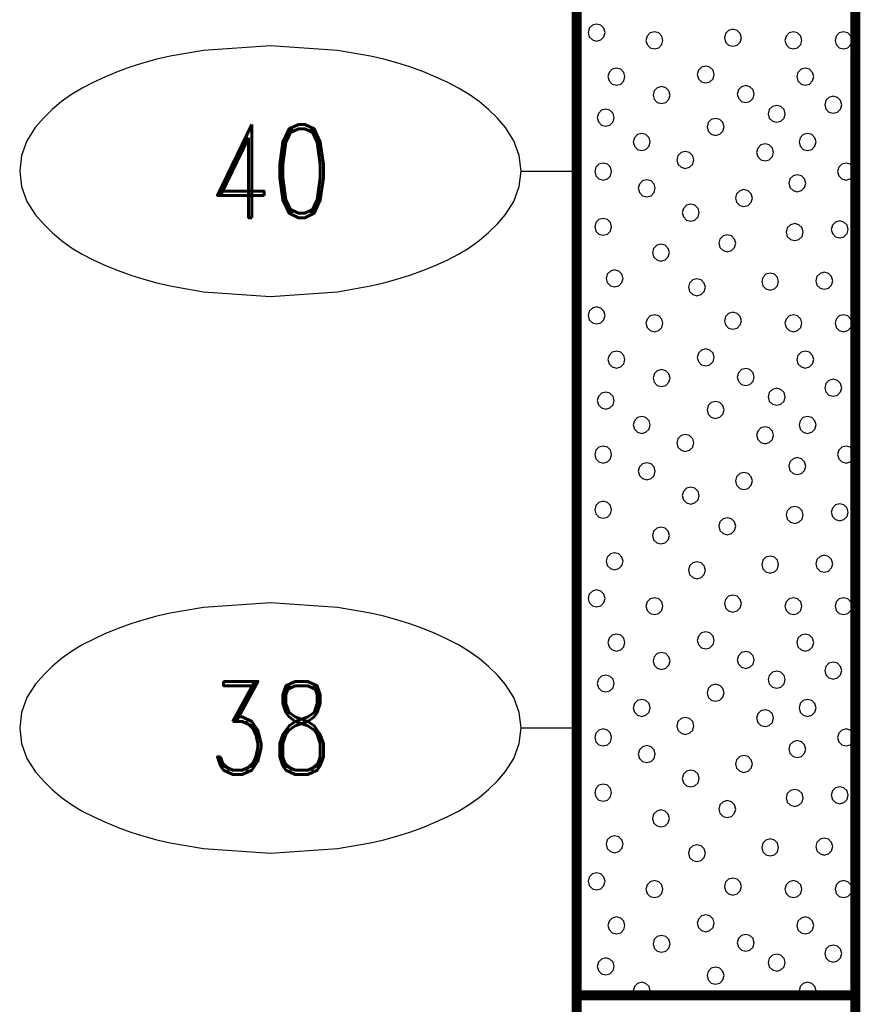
# Model space of a CAD drawing. Extents: x -12 to 875, y 345 to 518.
# Tile 8 of 16: x 365 to 380, y 362 to 380. Entities that reach past the tile are written whole.
import ezdxf
from ezdxf.enums import TextEntityAlignment as Align

# ---------------------------------------------------------------- set-up
doc = ezdxf.new("R2010")
doc.units = 0
doc.linetypes.add('Solid', pattern=[0])
doc.layers.get('0').update_dxf_attribs({"linetype": 'Solid'})
doc.layers.add('EB2-C', color=4, linetype='Solid')
doc.styles.add('ROMAND', font='romand', dxfattribs={"height": 1})

# ---------------------------------------------------------------- blocks, each defined once
blk = doc.blocks.new('DGRFC_NCDOT$NVALUE$ELLIPS')
at = {"color": 7, "linetype": 'Solid'}
blk.add_lwpolyline([(0, -2.5), (1.337, -2.407), (1.998, -2.292), (2.262, -2.231), (2.524, -2.16), (2.783, -2.078), (3.038, -1.985), (3.289, -1.882), (3.536, -1.768), (3.755, -1.657), (3.965, -1.529), (4.165, -1.386), (4.353, -1.227), (4.528, -1.054), (4.689, -0.869), (4.858, -0.606), (4.964, -0.311), (5, 0), (4.964, 0.311), (4.858, 0.606), (4.689, 0.869), (4.528, 1.054), (4.353, 1.227), (4.165, 1.386), (3.965, 1.529), (3.755, 1.657), (3.536, 1.768), (3.289, 1.882), (3.038, 1.985), (2.783, 2.078), (2.524, 2.16), (2.262, 2.231), (1.998, 2.292), (1.337, 2.407), (0, 2.5), (-1.337, 2.407), (-1.998, 2.292), (-2.262, 2.231), (-2.524, 2.16), (-2.783, 2.078), (-3.038, 1.985), (-3.289, 1.882), (-3.536, 1.768), (-3.755, 1.657), (-3.965, 1.529), (-4.165, 1.386), (-4.353, 1.227), (-4.528, 1.054), (-4.689, 0.869), (-4.858, 0.606), (-4.964, 0.311), (-5, 0), (-4.964, -0.311), (-4.858, -0.606), (-4.689, -0.869), (-4.528, -1.054), (-4.353, -1.227), (-4.165, -1.386), (-3.965, -1.529), (-3.755, -1.657), (-3.536, -1.768), (-3.289, -1.882), (-3.038, -1.985), (-2.783, -2.078), (-2.524, -2.16), (-2.262, -2.231), (-1.998, -2.292), (-1.337, -2.407), (0, -2.5)], dxfattribs=at)

msp = doc.modelspace()

# ---------------------------------------------------------------- linework, layer by layer
at = {"layer": 'EB2-C', "color": 7, "linetype": 'Solid', "const_width": 0.178}
for points in [[(375.161, 384.4), (375.161, 362.4)], [(380.161, 362.4), (380.161, 384.4)], [(375.161, 362.4), (380.161, 362.4)], [(375.161, 362.4), (375.161, 346.2)], [(380.161, 346.2), (380.161, 362.4)]]:
    msp.add_lwpolyline(points, dxfattribs=at)
at = {"layer": 'EB2-C', "color": 2, "linetype": 'Solid'}
for points in [[(375.67, 379.687), (375.649, 379.763), (375.594, 379.819), (375.517, 379.84), (375.441, 379.819), (375.386, 379.763), (375.365, 379.687), (375.386, 379.611), (375.441, 379.555), (375.517, 379.535), (375.594, 379.555), (375.649, 379.611), (375.67, 379.687)], [(376.707, 379.547), (376.687, 379.623), (376.631, 379.679), (376.555, 379.7), (376.479, 379.679), (376.423, 379.623), (376.402, 379.547), (376.423, 379.471), (376.479, 379.415), (376.555, 379.395), (376.631, 379.415), (376.687, 379.471), (376.707, 379.547)], [(378.116, 379.593), (378.095, 379.669), (378.04, 379.725), (377.963, 379.745), (377.887, 379.725), (377.831, 379.669), (377.811, 379.593), (377.831, 379.517), (377.887, 379.461), (377.963, 379.441), (378.04, 379.461), (378.095, 379.517), (378.116, 379.593)], [(379.201, 379.547), (379.181, 379.623), (379.125, 379.679), (379.049, 379.7), (378.973, 379.679), (378.917, 379.623), (378.897, 379.547), (378.917, 379.471), (378.973, 379.415), (379.049, 379.395), (379.125, 379.415), (379.181, 379.471), (379.201, 379.547)], [(380.102, 379.547), (380.081, 379.623), (380.025, 379.679), (379.949, 379.7), (379.873, 379.679), (379.817, 379.623), (379.797, 379.547), (379.817, 379.471), (379.873, 379.415), (379.949, 379.395), (380.025, 379.415), (380.081, 379.471), (380.102, 379.547)], [(376.025, 378.895), (376.005, 378.971), (375.949, 379.027), (375.873, 379.047), (375.796, 379.027), (375.741, 378.971), (375.72, 378.895), (375.741, 378.819), (375.796, 378.763), (375.873, 378.742), (375.949, 378.763), (376.005, 378.819), (376.025, 378.895)], [(377.627, 378.934), (377.606, 379.01), (377.551, 379.066), (377.475, 379.086), (377.398, 379.066), (377.343, 379.01), (377.322, 378.934), (377.343, 378.858), (377.398, 378.802), (377.475, 378.782), (377.551, 378.802), (377.606, 378.858), (377.627, 378.934)], [(379.414, 378.895), (379.394, 378.971), (379.338, 379.027), (379.262, 379.047), (379.186, 379.027), (379.13, 378.971), (379.109, 378.895), (379.13, 378.818), (379.186, 378.763), (379.262, 378.742), (379.338, 378.763), (379.394, 378.818), (379.414, 378.895)], [(376.835, 378.564), (376.814, 378.64), (376.759, 378.696), (376.682, 378.717), (376.606, 378.696), (376.55, 378.64), (376.53, 378.564), (376.55, 378.488), (376.606, 378.432), (376.682, 378.412), (376.759, 378.432), (376.814, 378.488), (376.835, 378.564)], [(378.345, 378.582), (378.325, 378.658), (378.269, 378.714), (378.193, 378.735), (378.116, 378.714), (378.061, 378.658), (378.04, 378.582), (378.061, 378.506), (378.116, 378.45), (378.193, 378.43), (378.269, 378.45), (378.325, 378.506), (378.345, 378.582)], [(379.916, 378.39), (379.896, 378.467), (379.84, 378.522), (379.764, 378.543), (379.687, 378.522), (379.632, 378.467), (379.611, 378.39), (379.632, 378.314), (379.687, 378.258), (379.764, 378.238), (379.84, 378.258), (379.896, 378.314), (379.916, 378.39)], [(378.901, 378.228), (378.881, 378.304), (378.825, 378.36), (378.749, 378.38), (378.673, 378.36), (378.617, 378.304), (378.597, 378.228), (378.617, 378.151), (378.673, 378.096), (378.749, 378.075), (378.825, 378.096), (378.881, 378.151), (378.901, 378.228)], [(375.833, 378.159), (375.812, 378.235), (375.756, 378.291), (375.68, 378.311), (375.604, 378.291), (375.548, 378.235), (375.528, 378.159), (375.548, 378.083), (375.604, 378.027), (375.68, 378.007), (375.756, 378.027), (375.812, 378.083), (375.833, 378.159)], [(377.805, 377.993), (377.784, 378.069), (377.729, 378.125), (377.652, 378.145), (377.576, 378.125), (377.52, 378.069), (377.5, 377.993), (377.52, 377.916), (377.576, 377.861), (377.652, 377.84), (377.729, 377.861), (377.784, 377.916), (377.805, 377.993)], [(376.478, 377.722), (376.458, 377.798), (376.402, 377.854), (376.326, 377.874), (376.25, 377.854), (376.194, 377.798), (376.174, 377.722), (376.194, 377.646), (376.25, 377.59), (376.326, 377.569), (376.402, 377.59), (376.458, 377.646), (376.478, 377.722)], [(379.456, 377.722), (379.435, 377.798), (379.38, 377.854), (379.303, 377.874), (379.227, 377.854), (379.171, 377.798), (379.151, 377.722), (379.171, 377.646), (379.227, 377.59), (379.303, 377.569), (379.38, 377.59), (379.435, 377.646), (379.456, 377.722)], [(378.693, 377.536), (378.673, 377.612), (378.617, 377.668), (378.541, 377.689), (378.464, 377.668), (378.409, 377.612), (378.388, 377.536), (378.409, 377.46), (378.464, 377.404), (378.541, 377.384), (378.617, 377.404), (378.673, 377.46), (378.693, 377.536)], [(377.262, 377.399), (377.241, 377.475), (377.185, 377.531), (377.109, 377.551), (377.033, 377.531), (376.977, 377.475), (376.957, 377.399), (376.977, 377.323), (377.033, 377.267), (377.109, 377.246), (377.185, 377.267), (377.241, 377.323), (377.262, 377.399)], [(375.787, 377.19), (375.766, 377.267), (375.711, 377.322), (375.634, 377.343), (375.558, 377.322), (375.502, 377.267), (375.482, 377.19), (375.502, 377.114), (375.558, 377.058), (375.634, 377.038), (375.711, 377.058), (375.766, 377.114), (375.787, 377.19)], [(380.147, 377.19), (380.127, 377.267), (380.071, 377.322), (379.995, 377.343), (379.919, 377.322), (379.863, 377.267), (379.843, 377.19), (379.863, 377.114), (379.919, 377.058), (379.995, 377.038), (380.071, 377.058), (380.127, 377.114), (380.147, 377.19)], [(379.27, 376.982), (379.25, 377.058), (379.194, 377.114), (379.118, 377.134), (379.042, 377.114), (378.986, 377.058), (378.965, 376.982), (378.986, 376.906), (379.042, 376.85), (379.118, 376.829), (379.194, 376.85), (379.25, 376.906), (379.27, 376.982)], [(376.57, 376.89), (376.55, 376.967), (376.494, 377.022), (376.418, 377.043), (376.341, 377.022), (376.286, 376.967), (376.265, 376.89), (376.286, 376.814), (376.341, 376.758), (376.418, 376.738), (376.494, 376.758), (376.55, 376.814), (376.57, 376.89)], [(378.314, 376.715), (378.294, 376.791), (378.238, 376.847), (378.162, 376.867), (378.086, 376.847), (378.03, 376.791), (378.009, 376.715), (378.03, 376.639), (378.086, 376.583), (378.162, 376.562), (378.238, 376.583), (378.294, 376.639), (378.314, 376.715)], [(377.358, 376.453), (377.338, 376.529), (377.282, 376.585), (377.206, 376.605), (377.13, 376.585), (377.074, 376.529), (377.053, 376.453), (377.074, 376.377), (377.13, 376.321), (377.206, 376.301), (377.282, 376.321), (377.338, 376.377), (377.358, 376.453)], [(375.787, 376.199), (375.766, 376.275), (375.711, 376.331), (375.634, 376.351), (375.558, 376.331), (375.502, 376.275), (375.482, 376.199), (375.502, 376.123), (375.558, 376.067), (375.634, 376.046), (375.711, 376.067), (375.766, 376.123), (375.787, 376.199)], [(379.224, 376.105), (379.204, 376.181), (379.148, 376.237), (379.072, 376.257), (378.996, 376.237), (378.94, 376.181), (378.92, 376.105), (378.94, 376.028), (378.996, 375.973), (379.072, 375.952), (379.148, 375.973), (379.204, 376.028), (379.224, 376.105)], [(380.033, 376.153), (380.012, 376.229), (379.957, 376.285), (379.88, 376.305), (379.804, 376.285), (379.749, 376.229), (379.728, 376.153), (379.749, 376.077), (379.804, 376.021), (379.88, 376.001), (379.957, 376.021), (380.012, 376.077), (380.033, 376.153)], [(378.014, 375.904), (377.994, 375.98), (377.938, 376.036), (377.862, 376.056), (377.786, 376.036), (377.73, 375.98), (377.709, 375.904), (377.73, 375.828), (377.786, 375.772), (377.862, 375.751), (377.938, 375.772), (377.994, 375.828), (378.014, 375.904)], [(376.824, 375.736), (376.804, 375.812), (376.748, 375.868), (376.672, 375.888), (376.596, 375.868), (376.54, 375.812), (376.519, 375.736), (376.54, 375.66), (376.596, 375.604), (376.672, 375.584), (376.748, 375.604), (376.804, 375.66), (376.824, 375.736)], [(375.993, 375.273), (375.972, 375.349), (375.917, 375.405), (375.84, 375.426), (375.764, 375.405), (375.708, 375.349), (375.688, 375.273), (375.708, 375.197), (375.764, 375.141), (375.84, 375.121), (375.917, 375.141), (375.972, 375.197), (375.993, 375.273)], [(378.784, 375.215), (378.764, 375.291), (378.708, 375.347), (378.632, 375.367), (378.556, 375.347), (378.5, 375.291), (378.48, 375.215), (378.5, 375.139), (378.556, 375.083), (378.632, 375.062), (378.708, 375.083), (378.764, 375.139), (378.784, 375.215)], [(379.756, 375.23), (379.735, 375.306), (379.68, 375.362), (379.603, 375.382), (379.527, 375.362), (379.471, 375.306), (379.451, 375.23), (379.471, 375.154), (379.527, 375.098), (379.603, 375.078), (379.68, 375.098), (379.735, 375.154), (379.756, 375.23)], [(377.47, 375.113), (377.45, 375.189), (377.394, 375.245), (377.318, 375.265), (377.241, 375.245), (377.186, 375.189), (377.165, 375.113), (377.186, 375.037), (377.241, 374.981), (377.318, 374.961), (377.394, 374.981), (377.45, 375.037), (377.47, 375.113)], [(375.67, 374.607), (375.649, 374.683), (375.594, 374.739), (375.517, 374.76), (375.441, 374.739), (375.386, 374.683), (375.365, 374.607), (375.386, 374.531), (375.441, 374.475), (375.517, 374.455), (375.594, 374.475), (375.649, 374.531), (375.67, 374.607)], [(378.116, 374.513), (378.095, 374.589), (378.04, 374.645), (377.963, 374.665), (377.887, 374.645), (377.831, 374.589), (377.811, 374.513), (377.831, 374.437), (377.887, 374.381), (377.963, 374.361), (378.04, 374.381), (378.095, 374.437), (378.116, 374.513)], [(376.707, 374.467), (376.687, 374.543), (376.631, 374.599), (376.555, 374.62), (376.479, 374.599), (376.423, 374.543), (376.402, 374.467), (376.423, 374.391), (376.479, 374.335), (376.555, 374.315), (376.631, 374.335), (376.687, 374.391), (376.707, 374.467)], [(379.201, 374.467), (379.181, 374.543), (379.125, 374.599), (379.049, 374.62), (378.973, 374.599), (378.917, 374.543), (378.897, 374.467), (378.917, 374.391), (378.973, 374.335), (379.049, 374.315), (379.125, 374.335), (379.181, 374.391), (379.201, 374.467)], [(380.102, 374.467), (380.081, 374.543), (380.025, 374.599), (379.949, 374.62), (379.873, 374.599), (379.817, 374.543), (379.797, 374.467), (379.817, 374.391), (379.873, 374.335), (379.949, 374.315), (380.025, 374.335), (380.081, 374.391), (380.102, 374.467)], [(376.025, 373.815), (376.005, 373.891), (375.949, 373.947), (375.873, 373.967), (375.796, 373.947), (375.741, 373.891), (375.72, 373.815), (375.741, 373.739), (375.796, 373.683), (375.873, 373.662), (375.949, 373.683), (376.005, 373.739), (376.025, 373.815)], [(377.627, 373.854), (377.606, 373.93), (377.551, 373.986), (377.475, 374.006), (377.398, 373.986), (377.343, 373.93), (377.322, 373.854), (377.343, 373.778), (377.398, 373.722), (377.475, 373.702), (377.551, 373.722), (377.606, 373.778), (377.627, 373.854)], [(379.414, 373.815), (379.394, 373.891), (379.338, 373.947), (379.262, 373.967), (379.186, 373.947), (379.13, 373.891), (379.109, 373.815), (379.13, 373.738), (379.186, 373.683), (379.262, 373.662), (379.338, 373.683), (379.394, 373.738), (379.414, 373.815)], [(376.835, 373.484), (376.814, 373.56), (376.759, 373.616), (376.682, 373.637), (376.606, 373.616), (376.55, 373.56), (376.53, 373.484), (376.55, 373.408), (376.606, 373.352), (376.682, 373.332), (376.759, 373.352), (376.814, 373.408), (376.835, 373.484)], [(378.345, 373.502), (378.325, 373.578), (378.269, 373.634), (378.193, 373.655), (378.116, 373.634), (378.061, 373.578), (378.04, 373.502), (378.061, 373.426), (378.116, 373.37), (378.193, 373.35), (378.269, 373.37), (378.325, 373.426), (378.345, 373.502)], [(379.916, 373.31), (379.896, 373.387), (379.84, 373.442), (379.764, 373.463), (379.687, 373.442), (379.632, 373.387), (379.611, 373.31), (379.632, 373.234), (379.687, 373.178), (379.764, 373.158), (379.84, 373.178), (379.896, 373.234), (379.916, 373.31)], [(375.833, 373.079), (375.812, 373.155), (375.756, 373.211), (375.68, 373.231), (375.604, 373.211), (375.548, 373.155), (375.528, 373.079), (375.548, 373.003), (375.604, 372.947), (375.68, 372.927), (375.756, 372.947), (375.812, 373.003), (375.833, 373.079)], [(378.901, 373.148), (378.881, 373.224), (378.825, 373.28), (378.749, 373.3), (378.673, 373.28), (378.617, 373.224), (378.597, 373.148), (378.617, 373.071), (378.673, 373.016), (378.749, 372.995), (378.825, 373.016), (378.881, 373.071), (378.901, 373.148)], [(377.805, 372.913), (377.784, 372.989), (377.729, 373.045), (377.652, 373.065), (377.576, 373.045), (377.52, 372.989), (377.5, 372.913), (377.52, 372.836), (377.576, 372.781), (377.652, 372.76), (377.729, 372.781), (377.784, 372.836), (377.805, 372.913)], [(376.478, 372.642), (376.458, 372.718), (376.402, 372.774), (376.326, 372.794), (376.25, 372.774), (376.194, 372.718), (376.174, 372.642), (376.194, 372.566), (376.25, 372.51), (376.326, 372.489), (376.402, 372.51), (376.458, 372.566), (376.478, 372.642)], [(379.456, 372.642), (379.435, 372.718), (379.38, 372.774), (379.303, 372.794), (379.227, 372.774), (379.171, 372.718), (379.151, 372.642), (379.171, 372.566), (379.227, 372.51), (379.303, 372.489), (379.38, 372.51), (379.435, 372.566), (379.456, 372.642)], [(378.693, 372.456), (378.673, 372.532), (378.617, 372.588), (378.541, 372.609), (378.464, 372.588), (378.409, 372.532), (378.388, 372.456), (378.409, 372.38), (378.464, 372.324), (378.541, 372.304), (378.617, 372.324), (378.673, 372.38), (378.693, 372.456)], [(377.262, 372.319), (377.241, 372.395), (377.185, 372.451), (377.109, 372.471), (377.033, 372.451), (376.977, 372.395), (376.957, 372.319), (376.977, 372.243), (377.033, 372.187), (377.109, 372.166), (377.185, 372.187), (377.241, 372.243), (377.262, 372.319)], [(375.787, 372.11), (375.766, 372.187), (375.711, 372.242), (375.634, 372.263), (375.558, 372.242), (375.502, 372.187), (375.482, 372.11), (375.502, 372.034), (375.558, 371.978), (375.634, 371.958), (375.711, 371.978), (375.766, 372.034), (375.787, 372.11)], [(380.147, 372.11), (380.127, 372.187), (380.071, 372.242), (379.995, 372.263), (379.919, 372.242), (379.863, 372.187), (379.843, 372.11), (379.863, 372.034), (379.919, 371.978), (379.995, 371.958), (380.071, 371.978), (380.127, 372.034), (380.147, 372.11)], [(379.27, 371.902), (379.25, 371.978), (379.194, 372.034), (379.118, 372.054), (379.042, 372.034), (378.986, 371.978), (378.965, 371.902), (378.986, 371.826), (379.042, 371.77), (379.118, 371.749), (379.194, 371.77), (379.25, 371.826), (379.27, 371.902)], [(376.57, 371.81), (376.55, 371.887), (376.494, 371.942), (376.418, 371.963), (376.341, 371.942), (376.286, 371.887), (376.265, 371.81), (376.286, 371.734), (376.341, 371.678), (376.418, 371.658), (376.494, 371.678), (376.55, 371.734), (376.57, 371.81)], [(378.314, 371.635), (378.294, 371.711), (378.238, 371.767), (378.162, 371.787), (378.086, 371.767), (378.03, 371.711), (378.009, 371.635), (378.03, 371.559), (378.086, 371.503), (378.162, 371.482), (378.238, 371.503), (378.294, 371.559), (378.314, 371.635)], [(377.358, 371.373), (377.338, 371.449), (377.282, 371.505), (377.206, 371.525), (377.13, 371.505), (377.074, 371.449), (377.053, 371.373), (377.074, 371.297), (377.13, 371.241), (377.206, 371.221), (377.282, 371.241), (377.338, 371.297), (377.358, 371.373)], [(375.787, 371.119), (375.766, 371.195), (375.711, 371.251), (375.634, 371.271), (375.558, 371.251), (375.502, 371.195), (375.482, 371.119), (375.502, 371.043), (375.558, 370.987), (375.634, 370.966), (375.711, 370.987), (375.766, 371.043), (375.787, 371.119)], [(379.224, 371.025), (379.204, 371.101), (379.148, 371.157), (379.072, 371.177), (378.996, 371.157), (378.94, 371.101), (378.92, 371.025), (378.94, 370.948), (378.996, 370.893), (379.072, 370.872), (379.148, 370.893), (379.204, 370.948), (379.224, 371.025)], [(380.033, 371.073), (380.012, 371.149), (379.957, 371.205), (379.88, 371.225), (379.804, 371.205), (379.749, 371.149), (379.728, 371.073), (379.749, 370.997), (379.804, 370.941), (379.88, 370.921), (379.957, 370.941), (380.012, 370.997), (380.033, 371.073)], [(378.014, 370.824), (377.994, 370.9), (377.938, 370.956), (377.862, 370.976), (377.786, 370.956), (377.73, 370.9), (377.709, 370.824), (377.73, 370.748), (377.786, 370.692), (377.862, 370.671), (377.938, 370.692), (377.994, 370.748), (378.014, 370.824)], [(376.824, 370.656), (376.804, 370.732), (376.748, 370.788), (376.672, 370.808), (376.596, 370.788), (376.54, 370.732), (376.519, 370.656), (376.54, 370.58), (376.596, 370.524), (376.672, 370.504), (376.748, 370.524), (376.804, 370.58), (376.824, 370.656)], [(375.993, 370.193), (375.972, 370.269), (375.917, 370.325), (375.84, 370.346), (375.764, 370.325), (375.708, 370.269), (375.688, 370.193), (375.708, 370.117), (375.764, 370.061), (375.84, 370.041), (375.917, 370.061), (375.972, 370.117), (375.993, 370.193)], [(378.784, 370.135), (378.764, 370.211), (378.708, 370.267), (378.632, 370.287), (378.556, 370.267), (378.5, 370.211), (378.48, 370.135), (378.5, 370.059), (378.556, 370.003), (378.632, 369.982), (378.708, 370.003), (378.764, 370.059), (378.784, 370.135)], [(379.756, 370.15), (379.735, 370.226), (379.68, 370.282), (379.603, 370.302), (379.527, 370.282), (379.471, 370.226), (379.451, 370.15), (379.471, 370.074), (379.527, 370.018), (379.603, 369.998), (379.68, 370.018), (379.735, 370.074), (379.756, 370.15)], [(377.47, 370.033), (377.45, 370.109), (377.394, 370.165), (377.318, 370.185), (377.241, 370.165), (377.186, 370.109), (377.165, 370.033), (377.186, 369.957), (377.241, 369.901), (377.318, 369.881), (377.394, 369.901), (377.45, 369.957), (377.47, 370.033)], [(375.67, 369.527), (375.649, 369.603), (375.594, 369.659), (375.517, 369.68), (375.441, 369.659), (375.386, 369.603), (375.365, 369.527), (375.386, 369.451), (375.441, 369.395), (375.517, 369.375), (375.594, 369.395), (375.649, 369.451), (375.67, 369.527)], [(376.707, 369.387), (376.687, 369.463), (376.631, 369.519), (376.555, 369.54), (376.479, 369.519), (376.423, 369.463), (376.402, 369.387), (376.423, 369.311), (376.479, 369.255), (376.555, 369.235), (376.631, 369.255), (376.687, 369.311), (376.707, 369.387)], [(378.116, 369.433), (378.095, 369.509), (378.04, 369.565), (377.963, 369.585), (377.887, 369.565), (377.831, 369.509), (377.811, 369.433), (377.831, 369.357), (377.887, 369.301), (377.963, 369.281), (378.04, 369.301), (378.095, 369.357), (378.116, 369.433)], [(379.201, 369.387), (379.181, 369.463), (379.125, 369.519), (379.049, 369.54), (378.973, 369.519), (378.917, 369.463), (378.897, 369.387), (378.917, 369.311), (378.973, 369.255), (379.049, 369.235), (379.125, 369.255), (379.181, 369.311), (379.201, 369.387)], [(380.102, 369.387), (380.081, 369.463), (380.025, 369.519), (379.949, 369.54), (379.873, 369.519), (379.817, 369.463), (379.797, 369.387), (379.817, 369.311), (379.873, 369.255), (379.949, 369.235), (380.025, 369.255), (380.081, 369.311), (380.102, 369.387)], [(376.025, 368.735), (376.005, 368.811), (375.949, 368.867), (375.873, 368.887), (375.796, 368.867), (375.741, 368.811), (375.72, 368.735), (375.741, 368.659), (375.796, 368.603), (375.873, 368.582), (375.949, 368.603), (376.005, 368.659), (376.025, 368.735)], [(377.627, 368.774), (377.606, 368.85), (377.551, 368.906), (377.475, 368.926), (377.398, 368.906), (377.343, 368.85), (377.322, 368.774), (377.343, 368.698), (377.398, 368.642), (377.475, 368.622), (377.551, 368.642), (377.606, 368.698), (377.627, 368.774)], [(379.414, 368.735), (379.394, 368.811), (379.338, 368.867), (379.262, 368.887), (379.186, 368.867), (379.13, 368.811), (379.109, 368.735), (379.13, 368.658), (379.186, 368.603), (379.262, 368.582), (379.338, 368.603), (379.394, 368.658), (379.414, 368.735)], [(376.835, 368.404), (376.814, 368.48), (376.759, 368.536), (376.682, 368.557), (376.606, 368.536), (376.55, 368.48), (376.53, 368.404), (376.55, 368.328), (376.606, 368.272), (376.682, 368.252), (376.759, 368.272), (376.814, 368.328), (376.835, 368.404)], [(378.345, 368.422), (378.325, 368.498), (378.269, 368.554), (378.193, 368.575), (378.116, 368.554), (378.061, 368.498), (378.04, 368.422), (378.061, 368.346), (378.116, 368.29), (378.193, 368.27), (378.269, 368.29), (378.325, 368.346), (378.345, 368.422)], [(379.916, 368.23), (379.896, 368.307), (379.84, 368.362), (379.764, 368.383), (379.687, 368.362), (379.632, 368.307), (379.611, 368.23), (379.632, 368.154), (379.687, 368.098), (379.764, 368.078), (379.84, 368.098), (379.896, 368.154), (379.916, 368.23)], [(375.833, 367.999), (375.812, 368.075), (375.756, 368.131), (375.68, 368.151), (375.604, 368.131), (375.548, 368.075), (375.528, 367.999), (375.548, 367.923), (375.604, 367.867), (375.68, 367.847), (375.756, 367.867), (375.812, 367.923), (375.833, 367.999)], [(378.901, 368.068), (378.881, 368.144), (378.825, 368.2), (378.749, 368.22), (378.673, 368.2), (378.617, 368.144), (378.597, 368.068), (378.617, 367.991), (378.673, 367.936), (378.749, 367.915), (378.825, 367.936), (378.881, 367.991), (378.901, 368.068)], [(377.805, 367.833), (377.784, 367.909), (377.729, 367.965), (377.652, 367.985), (377.576, 367.965), (377.52, 367.909), (377.5, 367.833), (377.52, 367.756), (377.576, 367.701), (377.652, 367.68), (377.729, 367.701), (377.784, 367.756), (377.805, 367.833)], [(376.478, 367.562), (376.458, 367.638), (376.402, 367.694), (376.326, 367.714), (376.25, 367.694), (376.194, 367.638), (376.174, 367.562), (376.194, 367.486), (376.25, 367.43), (376.326, 367.409), (376.402, 367.43), (376.458, 367.486), (376.478, 367.562)], [(379.456, 367.562), (379.435, 367.638), (379.38, 367.694), (379.303, 367.714), (379.227, 367.694), (379.171, 367.638), (379.151, 367.562), (379.171, 367.486), (379.227, 367.43), (379.303, 367.409), (379.38, 367.43), (379.435, 367.486), (379.456, 367.562)], [(377.262, 367.239), (377.241, 367.315), (377.185, 367.371), (377.109, 367.391), (377.033, 367.371), (376.977, 367.315), (376.957, 367.239), (376.977, 367.163), (377.033, 367.107), (377.109, 367.086), (377.185, 367.107), (377.241, 367.163), (377.262, 367.239)], [(378.693, 367.376), (378.673, 367.452), (378.617, 367.508), (378.541, 367.529), (378.464, 367.508), (378.409, 367.452), (378.388, 367.376), (378.409, 367.3), (378.464, 367.244), (378.541, 367.224), (378.617, 367.244), (378.673, 367.3), (378.693, 367.376)], [(375.787, 367.03), (375.766, 367.107), (375.711, 367.162), (375.634, 367.183), (375.558, 367.162), (375.502, 367.107), (375.482, 367.03), (375.502, 366.954), (375.558, 366.898), (375.634, 366.878), (375.711, 366.898), (375.766, 366.954), (375.787, 367.03)], [(380.147, 367.03), (380.127, 367.107), (380.071, 367.162), (379.995, 367.183), (379.919, 367.162), (379.863, 367.107), (379.843, 367.03), (379.863, 366.954), (379.919, 366.898), (379.995, 366.878), (380.071, 366.898), (380.127, 366.954), (380.147, 367.03)], [(376.57, 366.73), (376.55, 366.807), (376.494, 366.862), (376.418, 366.883), (376.341, 366.862), (376.286, 366.807), (376.265, 366.73), (376.286, 366.654), (376.341, 366.598), (376.418, 366.578), (376.494, 366.598), (376.55, 366.654), (376.57, 366.73)], [(379.27, 366.822), (379.25, 366.898), (379.194, 366.954), (379.118, 366.974), (379.042, 366.954), (378.986, 366.898), (378.965, 366.822), (378.986, 366.746), (379.042, 366.69), (379.118, 366.669), (379.194, 366.69), (379.25, 366.746), (379.27, 366.822)], [(378.314, 366.555), (378.294, 366.631), (378.238, 366.687), (378.162, 366.707), (378.086, 366.687), (378.03, 366.631), (378.009, 366.555), (378.03, 366.479), (378.086, 366.423), (378.162, 366.402), (378.238, 366.423), (378.294, 366.479), (378.314, 366.555)], [(377.358, 366.293), (377.338, 366.369), (377.282, 366.425), (377.206, 366.445), (377.13, 366.425), (377.074, 366.369), (377.053, 366.293), (377.074, 366.217), (377.13, 366.161), (377.206, 366.141), (377.282, 366.161), (377.338, 366.217), (377.358, 366.293)], [(375.787, 366.039), (375.766, 366.115), (375.711, 366.171), (375.634, 366.191), (375.558, 366.171), (375.502, 366.115), (375.482, 366.039), (375.502, 365.963), (375.558, 365.907), (375.634, 365.886), (375.711, 365.907), (375.766, 365.963), (375.787, 366.039)], [(380.033, 365.993), (380.012, 366.069), (379.957, 366.125), (379.88, 366.145), (379.804, 366.125), (379.749, 366.069), (379.728, 365.993), (379.749, 365.917), (379.804, 365.861), (379.88, 365.841), (379.957, 365.861), (380.012, 365.917), (380.033, 365.993)], [(379.224, 365.945), (379.204, 366.021), (379.148, 366.077), (379.072, 366.097), (378.996, 366.077), (378.94, 366.021), (378.92, 365.945), (378.94, 365.868), (378.996, 365.813), (379.072, 365.792), (379.148, 365.813), (379.204, 365.868), (379.224, 365.945)], [(378.014, 365.744), (377.994, 365.82), (377.938, 365.876), (377.862, 365.896), (377.786, 365.876), (377.73, 365.82), (377.709, 365.744), (377.73, 365.668), (377.786, 365.612), (377.862, 365.591), (377.938, 365.612), (377.994, 365.668), (378.014, 365.744)], [(376.824, 365.576), (376.804, 365.652), (376.748, 365.708), (376.672, 365.728), (376.596, 365.708), (376.54, 365.652), (376.519, 365.576), (376.54, 365.5), (376.596, 365.444), (376.672, 365.424), (376.748, 365.444), (376.804, 365.5), (376.824, 365.576)], [(375.993, 365.113), (375.972, 365.189), (375.917, 365.245), (375.84, 365.266), (375.764, 365.245), (375.708, 365.189), (375.688, 365.113), (375.708, 365.037), (375.764, 364.981), (375.84, 364.961), (375.917, 364.981), (375.972, 365.037), (375.993, 365.113)], [(377.47, 364.953), (377.45, 365.029), (377.394, 365.085), (377.318, 365.105), (377.241, 365.085), (377.186, 365.029), (377.165, 364.953), (377.186, 364.877), (377.241, 364.821), (377.318, 364.801), (377.394, 364.821), (377.45, 364.877), (377.47, 364.953)], [(378.784, 365.055), (378.764, 365.131), (378.708, 365.187), (378.632, 365.207), (378.556, 365.187), (378.5, 365.131), (378.48, 365.055), (378.5, 364.979), (378.556, 364.923), (378.632, 364.902), (378.708, 364.923), (378.764, 364.979), (378.784, 365.055)], [(379.756, 365.07), (379.735, 365.146), (379.68, 365.202), (379.603, 365.222), (379.527, 365.202), (379.471, 365.146), (379.451, 365.07), (379.471, 364.994), (379.527, 364.938), (379.603, 364.918), (379.68, 364.938), (379.735, 364.994), (379.756, 365.07)], [(375.67, 364.447), (375.649, 364.523), (375.594, 364.579), (375.517, 364.6), (375.441, 364.579), (375.386, 364.523), (375.365, 364.447), (375.386, 364.371), (375.441, 364.315), (375.517, 364.295), (375.594, 364.315), (375.649, 364.371), (375.67, 364.447)], [(376.707, 364.307), (376.687, 364.383), (376.631, 364.439), (376.555, 364.46), (376.479, 364.439), (376.423, 364.383), (376.402, 364.307), (376.423, 364.231), (376.479, 364.175), (376.555, 364.155), (376.631, 364.175), (376.687, 364.231), (376.707, 364.307)], [(378.116, 364.353), (378.095, 364.429), (378.04, 364.485), (377.963, 364.505), (377.887, 364.485), (377.831, 364.429), (377.811, 364.353), (377.831, 364.277), (377.887, 364.221), (377.963, 364.201), (378.04, 364.221), (378.095, 364.277), (378.116, 364.353)], [(379.201, 364.307), (379.181, 364.383), (379.125, 364.439), (379.049, 364.46), (378.973, 364.439), (378.917, 364.383), (378.897, 364.307), (378.917, 364.231), (378.973, 364.175), (379.049, 364.155), (379.125, 364.175), (379.181, 364.231), (379.201, 364.307)], [(380.102, 364.307), (380.081, 364.383), (380.025, 364.439), (379.949, 364.46), (379.873, 364.439), (379.817, 364.383), (379.797, 364.307), (379.817, 364.231), (379.873, 364.175), (379.949, 364.155), (380.025, 364.175), (380.081, 364.231), (380.102, 364.307)], [(377.627, 363.694), (377.606, 363.77), (377.551, 363.826), (377.475, 363.846), (377.398, 363.826), (377.343, 363.77), (377.322, 363.694), (377.343, 363.618), (377.398, 363.562), (377.475, 363.542), (377.551, 363.562), (377.606, 363.618), (377.627, 363.694)], [(376.025, 363.655), (376.005, 363.731), (375.949, 363.787), (375.873, 363.807), (375.796, 363.787), (375.741, 363.731), (375.72, 363.655), (375.741, 363.579), (375.796, 363.523), (375.873, 363.502), (375.949, 363.523), (376.005, 363.579), (376.025, 363.655)], [(379.414, 363.655), (379.394, 363.731), (379.338, 363.787), (379.262, 363.807), (379.186, 363.787), (379.13, 363.731), (379.109, 363.655), (379.13, 363.578), (379.186, 363.523), (379.262, 363.502), (379.338, 363.523), (379.394, 363.578), (379.414, 363.655)], [(378.345, 363.342), (378.325, 363.418), (378.269, 363.474), (378.193, 363.495), (378.116, 363.474), (378.061, 363.418), (378.04, 363.342), (378.061, 363.266), (378.116, 363.21), (378.193, 363.19), (378.269, 363.21), (378.325, 363.266), (378.345, 363.342)], [(376.835, 363.324), (376.814, 363.4), (376.759, 363.456), (376.682, 363.477), (376.606, 363.456), (376.55, 363.4), (376.53, 363.324), (376.55, 363.248), (376.606, 363.192), (376.682, 363.172), (376.759, 363.192), (376.814, 363.248), (376.835, 363.324)], [(378.901, 362.988), (378.881, 363.064), (378.825, 363.12), (378.749, 363.14), (378.673, 363.12), (378.617, 363.064), (378.597, 362.988), (378.617, 362.911), (378.673, 362.856), (378.749, 362.835), (378.825, 362.856), (378.881, 362.911), (378.901, 362.988)], [(379.916, 363.15), (379.896, 363.227), (379.84, 363.282), (379.764, 363.303), (379.687, 363.282), (379.632, 363.227), (379.611, 363.15), (379.632, 363.074), (379.687, 363.018), (379.764, 362.998), (379.84, 363.018), (379.896, 363.074), (379.916, 363.15)], [(375.833, 362.919), (375.812, 362.995), (375.756, 363.051), (375.68, 363.071), (375.604, 363.051), (375.548, 362.995), (375.528, 362.919), (375.548, 362.843), (375.604, 362.787), (375.68, 362.767), (375.756, 362.787), (375.812, 362.843), (375.833, 362.919)], [(377.805, 362.753), (377.784, 362.829), (377.729, 362.885), (377.652, 362.905), (377.576, 362.885), (377.52, 362.829), (377.5, 362.753), (377.52, 362.676), (377.576, 362.621), (377.652, 362.6), (377.729, 362.621), (377.784, 362.676), (377.805, 362.753)], [(376.458, 362.406), (376.478, 362.482), (376.458, 362.558), (376.402, 362.614), (376.326, 362.634), (376.25, 362.614), (376.194, 362.558), (376.174, 362.482), (376.194, 362.406), (376.2, 362.4), (376.452, 362.4), (376.458, 362.406)], [(379.435, 362.406), (379.456, 362.482), (379.435, 362.558), (379.38, 362.614), (379.303, 362.634), (379.227, 362.614), (379.171, 362.558), (379.151, 362.482), (379.171, 362.406), (379.177, 362.4), (379.43, 362.4), (379.435, 362.406)], [(378.617, 362.428), (378.541, 362.449), (378.464, 362.428), (378.436, 362.4), (378.645, 362.4), (378.617, 362.428)]]:
    msp.add_lwpolyline(points, dxfattribs=at)
at = {"layer": 'EB2-C', "color": 7, "linetype": 'Solid'}
for points in [[(374.161, 377.2), (375.161, 377.2)], [(374.161, 367.2), (375.161, 367.2)]]:
    msp.add_lwpolyline(points, dxfattribs=at)

# ---------------------------------------------------------------- block references
at = {"layer": 'EB2-C', "xscale": 0.9, "yscale": 0.9}
for p in [(369.661, 377.2), (369.661, 367.2)]:
    msp.add_blockref('DGRFC_NCDOT$NVALUE$ELLIPS', p, dxfattribs=at)

# ---------------------------------------------------------------- texts
at = {"layer": 'EB2-C', "color": 7, "style": 'ROMAND', "width": 0.78}
for s, p in [('40', (369.661, 377.2)), ('38', (369.661, 367.2))]:
    msp.add_text(s, height=1.674, dxfattribs=at).set_placement(p, align=Align.MIDDLE_CENTER)

doc.saveas('drawing.dxf')
